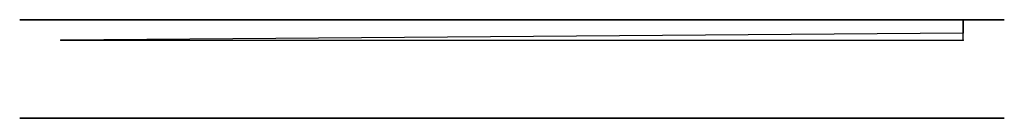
# Model space of a CAD drawing. Header units: centimetres. Extents: x -60 to 60, y 0 to 12.
import ezdxf

# ---------------------------------------------------------------- set-up
doc = ezdxf.new("R2010")
doc.units = ezdxf.units.CM
doc.header["$MEASUREMENT"] = 0
doc.layers.add('', color=7, linetype='Continuous')

msp = doc.modelspace()

# ---------------------------------------------------------------- linework, layer by layer
at = {"layer": ''}
for p, q in [((60, 12, -45), (-60, 12, -45)), ((-60, 12, -45), (-60, 12, 45)), ((-60, 12, 45), (60, 12, 45)), ((60, 12, -45), (-60, 12, -45)), ((-60, 12, -45), (-60, 12, 45)), ((-60, 12, 45), (60, 12, 45)), ((55, 12, -40), (-55, 12, -40)), ((-55, 12, -40), (-55, 12, 40)), ((-55, 12, 40), (55, 12, 40)), ((-55, 12, -40), (55, 12, -40)), ((55, 12, 40), (-55, 12, 40)), ((-55, 12, 40), (-55, 12, -40)), ((55, 12, 40), (55, 12, -40)), ((55, 12, -40), (55, 12, 40)), ((55, 9.5, -40), (55, 12, -40)), ((55, 12, -40), (55, 10.37, -40)), ((60, 12, 45), (60, 12, -45)), ((60, 12, 45), (60, 12, -45)), ((55, 10.37, -40), (-55, 9.5, 40)), ((-55, 9.5, 40), (55, 9.5, -40)), ((60, 0, 45), (-60, 0, 45)), ((-60, 0, 45), (-60, 0, -45)), ((-60, 0, -45), (60, 0, -45)), ((60, 0, 45), (-60, 0, -45)), ((-60, 0, 45), (60, 0, -45)), ((60, 0, -45), (60, 0, 45))]:
    msp.add_line(p, q, dxfattribs=at)
at = {"layer": '', "extrusion": (0, 1, 0)}
msp.add_circle((45, 30, 12), 4.5, dxfattribs=at)
at = {"layer": ''}
for p in [(-55, 12, 40), (0, 12), (0, 12), (55, 12, -40), (-55, 9.5, 40), (-55, 9.5, 40), (55, 9.5, -40), (0, 0), (0, 0)]:
    msp.add_point(p, dxfattribs=at)

doc.saveas('drawing.dxf')
